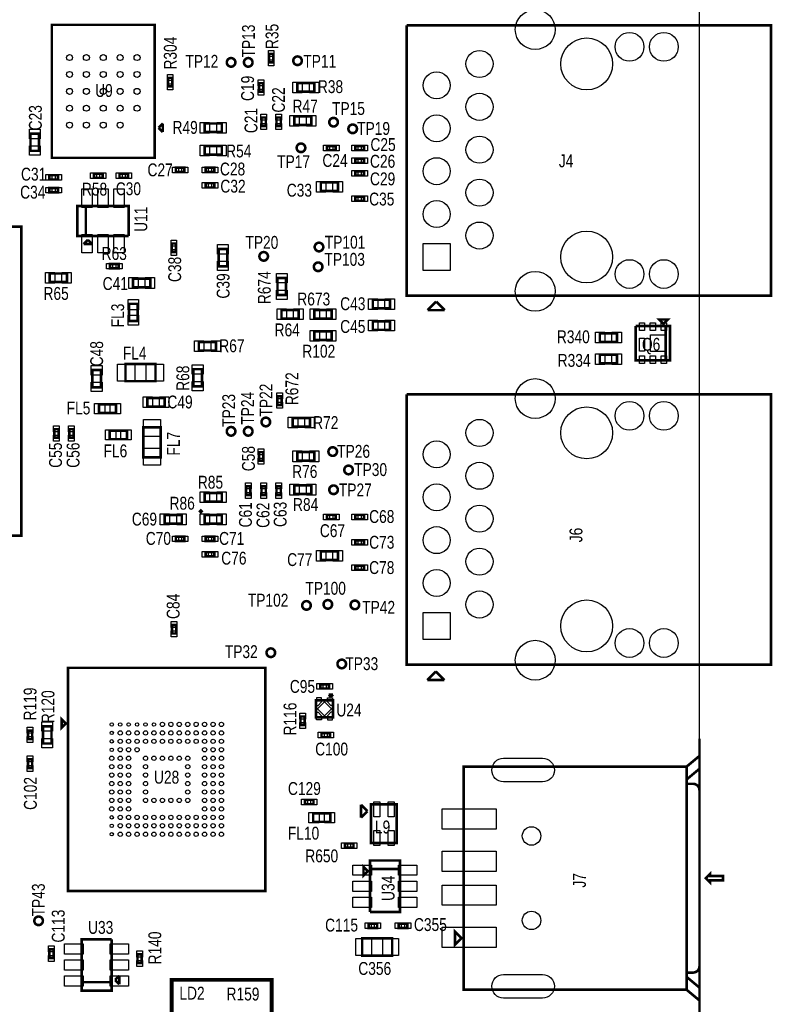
# Model space of a CAD drawing. Extents: x -454 to 3366, y -1416 to 6282.
# Tile 9 of 10: x 1610 to 3366, y 2319 to 4614. Entities that reach past the tile are written whole.
import ezdxf
from ezdxf.enums import TextEntityAlignment as Align

# ---------------------------------------------------------------- set-up
doc = ezdxf.new("R2010")
doc.units = 0
for name, color, linetype in [('BG_OUTLINE', 95, 'CONTINUOUS'), ('PG_ASSEMBLY_TOP', 120, 'CONTINUOUS'), ('PIN_TOP', 140, 'CONTINUOUS'), ('RD_ASSEMBLY_TOP', 120, 'CONTINUOUS')]:
    doc.layers.add(name, color=color, linetype=linetype)

msp = doc.modelspace()

# ---------------------------------------------------------------- linework, layer by layer
at = {"layer": 'BG_OUTLINE'}
msp.add_lwpolyline([(-149.99, -150), (3196.46, -150), (3196.46, 5759.32), (-149.99, 5759.32)], close=True, dxfattribs=at)
at = {"layer": 'BG_OUTLINE', "const_width": 6}
msp.add_lwpolyline([(3196, 2288.01), (3196, 2938.01)], dxfattribs=at)
at = {"layer": 'PG_ASSEMBLY_TOP'}
for points, const_width in [([(1925.4, 4602.05), (1685.4, 4602.05), (1685.4, 4292.05), (1925.4, 4292.05), (1925.4, 4602.05)], 6), ([(2562.96, 3970.95), (2607.96, 3970.95), (2512.96, 3970.95), (2512.96, 4600.95)], 6), ([(2512.96, 4600.95), (3362.96, 4600.95), (3362.96, 3970.95), (2562.96, 3970.95)], 6), ([(2202.03, 4514.4), (2202.03, 4534.4), (2192.03, 4534.4), (2192.03, 4514.4), (2202.03, 4514.4)], 6), ([(1966.39, 4458.64), (1966.39, 4478.64), (1956.39, 4478.64), (1956.39, 4458.64), (1966.39, 4458.64)], 6), ([(2178.53, 4446.06), (2178.53, 4466.06), (2168.53, 4466.06), (2168.53, 4446.06), (2178.53, 4446.06)], 6), ([(2257.79, 4446.31), (2297.79, 4446.31), (2297.79, 4466.31), (2257.79, 4466.31), (2257.79, 4446.31)], 6), ([(2174.55, 4386.17), (2174.55, 4366.17), (2184.55, 4366.17), (2184.55, 4386.17), (2174.55, 4386.17)], 6), ([(2209.55, 4386.17), (2209.55, 4366.17), (2219.55, 4366.17), (2219.55, 4386.17), (2209.55, 4386.17)], 6), ([(2250.9, 4368.55), (2290.9, 4368.55), (2290.9, 4388.55), (2250.9, 4388.55), (2250.9, 4368.55)], 6), ([(1944.4, 4372.05), (1934.4, 4362.05)], 6), ([(1934.4, 4362.05), (1944.4, 4352.05)], 6), ([(1944.4, 4352.05), (1944.4, 4372.05)], 6), ([(2081.84, 4372.17), (2041.84, 4372.17), (2041.84, 4352.17), (2081.84, 4352.17), (2081.84, 4372.17)], 6), ([(1655.55, 4308.4), (1655.55, 4348.4), (1635.55, 4348.4), (1635.55, 4308.4), (1655.55, 4308.4)], 6), ([(2081.84, 4319.45), (2041.84, 4319.45), (2041.84, 4299.45), (2081.84, 4299.45), (2081.84, 4319.45)], 6), ([(2347.28, 4319.85), (2327.28, 4319.85), (2327.28, 4309.85), (2347.28, 4309.85), (2347.28, 4319.85)], 6), ([(2393.32, 4309.85), (2413.32, 4309.85), (2413.32, 4319.85), (2393.32, 4319.85), (2393.32, 4309.85)], 6), ([(2393.55, 4280.4), (2413.55, 4280.4), (2413.55, 4290.4), (2393.55, 4290.4), (2393.55, 4280.4)], 6), ([(1994.68, 4268.95), (1974.68, 4268.95), (1974.68, 4258.95), (1994.68, 4258.95), (1994.68, 4268.95)], 6), ([(2044.42, 4258.95), (2064.42, 4258.95), (2064.42, 4268.95), (2044.42, 4268.95), (2044.42, 4258.95)], 6), ([(1679.65, 4241.62), (1699.65, 4241.62), (1699.65, 4251.62), (1679.65, 4251.62), (1679.65, 4241.62)], 6), ([(1803.72, 4255.4), (1783.72, 4255.4), (1783.72, 4245.4), (1803.72, 4245.4), (1803.72, 4255.4)], 6), ([(1863.16, 4255.4), (1843.16, 4255.4), (1843.16, 4245.4), (1863.16, 4245.4), (1863.16, 4255.4)], 6), ([(2393.32, 4250.79), (2413.32, 4250.79), (2413.32, 4260.79), (2393.32, 4260.79), (2393.32, 4250.79)], 6), ([(1679.65, 4211.62), (1699.65, 4211.62), (1699.65, 4221.62), (1679.65, 4221.62), (1679.65, 4211.62)], 6), ([(2044.42, 4222.95), (2064.42, 4222.95), (2064.42, 4232.95), (2044.42, 4232.95), (2044.42, 4222.95)], 6), ([(2312.82, 4214.7), (2352.82, 4214.7), (2352.82, 4234.7), (2312.82, 4234.7), (2312.82, 4214.7)], 6), ([(2393.32, 4191.74), (2413.32, 4191.74), (2413.32, 4201.74), (2393.32, 4201.74), (2393.32, 4191.74)], 6), ([(1764.74, 4179.95), (1764.74, 4109.95), (1744.74, 4109.95), (1744.74, 4179.95), (1864.74, 4179.95), (1864.74, 4109.95)], 6), ([(1864.74, 4109.95), (1764.74, 4109.95), (1764.74, 4179.95)], 6), ([(1614.45, 3411.56), (1614.45, 4131.56), (894.45, 4131.56), (894.45, 3411.56), (1614.45, 3411.56)], 6), ([(1769.74, 4100.95), (1759.74, 4090.95)], 6), ([(1759.74, 4090.95), (1779.74, 4090.95)], 6), ([(1779.74, 4090.95), (1769.74, 4100.95)], 6), ([(1964.97, 4092.46), (1964.97, 4072.46), (1974.97, 4072.46), (1974.97, 4092.46), (1964.97, 4092.46)], 6), ([(2074.55, 4079.4), (2074.55, 4039.4), (2094.55, 4039.4), (2094.55, 4079.4), (2074.55, 4079.4)], 6), ([(1841.12, 4044.5), (1821.12, 4044.5), (1821.12, 4034.5), (1841.12, 4034.5), (1841.12, 4044.5)], 6), ([(1680.55, 4002.4), (1720.55, 4002.4), (1720.55, 4022.4), (1680.55, 4022.4), (1680.55, 4002.4)], 6), ([(1874.95, 3990.3), (1914.95, 3990.3), (1914.95, 4010.3), (1874.95, 4010.3), (1874.95, 3990.3)], 6), ([(2231.87, 3972.19), (2231.87, 4012.19), (2211.87, 4012.19), (2211.87, 3972.19), (2231.87, 3972.19)], 6), ([(1885.66, 3911.83), (1885.66, 3951.83), (1865.66, 3951.83), (1865.66, 3911.83), (1885.66, 3911.83)], 6), ([(2474.17, 3961.15), (2434.17, 3961.15), (2434.17, 3941.15), (2474.17, 3941.15), (2474.17, 3961.15)], 6), ([(2581.96, 3956.95), (2561.96, 3936.95)], 6), ([(2601.96, 3936.95), (2581.96, 3956.95)], 6), ([(2221.16, 3917.43), (2261.16, 3917.43), (2261.16, 3937.43), (2221.16, 3937.43), (2221.16, 3917.43)], 6), ([(2337.92, 3937.43), (2297.92, 3937.43), (2297.92, 3917.43), (2337.92, 3917.43), (2337.92, 3937.43)], 6), ([(2561.96, 3936.95), (2601.96, 3936.95)], 6), ([(2474.17, 3911.15), (2434.17, 3911.15), (2434.17, 3891.15), (2474.17, 3891.15), (2474.17, 3911.15)], 6), ([(3117.37, 3820.14), (3117.37, 3900.14), (3047.37, 3900.14)], 6), ([(3047.37, 3900.14), (3047.37, 3820.14), (3127.37, 3820.14), (3127.37, 3900.14), (3117.37, 3900.14), (3117.37, 3820.14)], 6), ([(3112.37, 3905.14), (3122.37, 3915.14), (3102.37, 3915.14), (3112.37, 3905.14)], 6), ([(2337.92, 3887.43), (2297.92, 3887.43), (2297.92, 3867.43), (2337.92, 3867.43), (2337.92, 3887.43)], 6), ([(2963.67, 3863.08), (3003.67, 3863.08), (3003.67, 3883.08), (2963.67, 3883.08), (2963.67, 3863.08)], 6), ([(2028.4, 3842.9), (2068.4, 3842.9), (2068.4, 3862.9), (2028.4, 3862.9), (2028.4, 3842.9)], 6), ([(3003.67, 3833.08), (2963.67, 3833.08), (2963.67, 3813.08), (3003.67, 3813.08), (3003.67, 3833.08)], 6), ([(1927.22, 3811.48), (1857.22, 3811.48), (1857.22, 3771.48), (1927.22, 3771.48), (1927.22, 3811.48)], 6), ([(1800.05, 3757.4), (1800.05, 3797.4), (1780.05, 3797.4), (1780.05, 3757.4), (1800.05, 3757.4)], 6), ([(2035.55, 3759.4), (2035.55, 3799.4), (2015.55, 3799.4), (2015.55, 3759.4), (2035.55, 3759.4)], 6), ([(2562.96, 3110.95), (2607.96, 3110.95), (2512.96, 3110.95), (2512.96, 3740.95)], 6), ([(2512.96, 3740.95), (3362.96, 3740.95), (3362.96, 3110.95), (2562.96, 3110.95)], 6), ([(1835.16, 3717.55), (1795.16, 3717.55), (1795.16, 3697.55), (1835.16, 3697.55), (1835.16, 3717.55)], 6), ([(1908.38, 3712.32), (1948.38, 3712.32), (1948.38, 3732.32), (1908.38, 3732.32), (1908.38, 3712.32)], 6), ([(2211.6, 3736.23), (2211.6, 3716.23), (2221.6, 3716.23), (2221.6, 3736.23), (2211.6, 3736.23)], 6), ([(2287.34, 3685.4), (2247.34, 3685.4), (2247.34, 3665.4), (2287.34, 3665.4), (2287.34, 3685.4)], 6), ([(1701.1, 3639.6), (1701.1, 3659.6), (1691.1, 3659.6), (1691.1, 3639.6), (1701.1, 3639.6)], 6), ([(1736.1, 3639.6), (1736.1, 3659.6), (1726.1, 3659.6), (1726.1, 3639.6), (1736.1, 3639.6)], 6), ([(1860.55, 3656.4), (1820.55, 3656.4), (1820.55, 3636.4), (1860.55, 3636.4), (1860.55, 3656.4)], 6), ([(1939.09, 3593.94), (1939.09, 3663.94), (1899.09, 3663.94), (1899.09, 3593.94), (1939.09, 3593.94)], 6), ([(2178.53, 3586.06), (2178.53, 3606.06), (2168.53, 3606.06), (2168.53, 3586.06), (2178.53, 3586.06)], 6), ([(2257.79, 3586.31), (2297.79, 3586.31), (2297.79, 3606.31), (2257.79, 3606.31), (2257.79, 3586.31)], 6), ([(2081.84, 3510.92), (2041.84, 3510.92), (2041.84, 3490.92), (2081.84, 3490.92), (2081.84, 3510.92)], 6), ([(2138.55, 3526.17), (2138.55, 3506.17), (2148.55, 3506.17), (2148.55, 3526.17), (2138.55, 3526.17)], 6), ([(2174.55, 3526.17), (2174.55, 3506.17), (2184.55, 3506.17), (2184.55, 3526.17), (2174.55, 3526.17)], 6), ([(2209.55, 3526.17), (2209.55, 3506.17), (2219.55, 3506.17), (2219.55, 3526.17), (2209.55, 3526.17)], 6), ([(2250.9, 3508.55), (2290.9, 3508.55), (2290.9, 3528.55), (2250.9, 3528.55), (2250.9, 3508.55)], 6), ([(2036, 3465), (2030, 3471)], 9), ([(1988.55, 3459.4), (1948.55, 3459.4), (1948.55, 3439.4), (1988.55, 3439.4), (1988.55, 3459.4)], 6), ([(2081.84, 3459.45), (2041.84, 3459.45), (2041.84, 3439.45), (2081.84, 3439.45), (2081.84, 3459.45)], 6), ([(2347.28, 3459.85), (2327.28, 3459.85), (2327.28, 3449.85), (2347.28, 3449.85), (2347.28, 3459.85)], 6), ([(2393.32, 3449.85), (2413.32, 3449.85), (2413.32, 3459.85), (2393.32, 3459.85), (2393.32, 3449.85)], 6), ([(1994.68, 3408.95), (1974.68, 3408.95), (1974.68, 3398.95), (1994.68, 3398.95), (1994.68, 3408.95)], 6), ([(2044.42, 3398.95), (2064.42, 3398.95), (2064.42, 3408.95), (2044.42, 3408.95), (2044.42, 3398.95)], 6), ([(2393.32, 3390.79), (2413.32, 3390.79), (2413.32, 3400.79), (2393.32, 3400.79), (2393.32, 3390.79)], 6), ([(2044.42, 3362.95), (2064.42, 3362.95), (2064.42, 3372.95), (2044.42, 3372.95), (2044.42, 3362.95)], 6), ([(2312.82, 3354.7), (2352.82, 3354.7), (2352.82, 3374.7), (2312.82, 3374.7), (2312.82, 3354.7)], 6), ([(2393.32, 3331.74), (2413.32, 3331.74), (2413.32, 3341.74), (2393.32, 3341.74), (2393.32, 3331.74)], 6), ([(1965.55, 3203.4), (1965.55, 3183.4), (1975.55, 3183.4), (1975.55, 3203.4), (1965.55, 3203.4)], 6), ([(1723.15, 2583.4), (2183.15, 2583.4), (2183.15, 3103.4), (1723.15, 3103.4), (1723.15, 2583.4)], 6), ([(2580.96, 3094.95), (2560.96, 3074.95)], 6), ([(2560.96, 3074.95), (2600.96, 3074.95)], 6), ([(2600.96, 3074.95), (2580.96, 3094.95)], 6), ([(2331.89, 3065.12), (2311.89, 3065.12), (2311.89, 3055.12), (2331.89, 3055.12), (2331.89, 3065.12)], 6), ([(2301.49, 3027.78), (2301.49, 2987.78), (2341.49, 2987.78), (2341.49, 3027.78), (2301.49, 3027.78)], 6), ([(2341.49, 3040.78), (2331.49, 3040.78)], 6), ([(2331.49, 3040.78), (2336.49, 3035.78)], 6), ([(2336.49, 3035.78), (2341.49, 3040.78)], 6), ([(1718.15, 2973.4), (1708.15, 2983.4), (1708.15, 2963.4), (1718.15, 2973.4)], 6), ([(2275.4, 2969.83), (2275.4, 2989.83), (2265.4, 2989.83), (2265.4, 2969.83), (2275.4, 2969.83)], 6), ([(1664.65, 2967.07), (1664.65, 2927.07), (1684.65, 2927.07), (1684.65, 2967.07), (1664.65, 2967.07)], 6), ([(1639.65, 2937.07), (1639.65, 2957.07), (1629.65, 2957.07), (1629.65, 2937.07), (1639.65, 2937.07)], 6), ([(2334.33, 2951.68), (2314.33, 2951.68), (2314.33, 2941.68), (2334.33, 2941.68), (2334.33, 2951.68)], 6), ([(1629.65, 2890.06), (1629.65, 2870.06), (1639.65, 2870.06), (1639.65, 2890.06), (1629.65, 2890.06)], 6), ([(3166, 2873.01), (3166, 2843.01), (3196, 2868.01), (3196, 2898.01), (3166, 2873.01), (2646, 2873.01), (2646, 2353.01), (3166, 2353.01), (3196, 2328.01), (3196, 2358.01), (3166, 2383.01)], 6), ([(3166, 2353.01), (3166, 2833.01)], 6), ([(2275.84, 2785.6), (2295.84, 2785.6), (2295.84, 2795.6), (2275.84, 2795.6), (2275.84, 2785.6)], 6), ([(2421.48, 2769.23), (2406.48, 2784.23)], 6), ([(2406.48, 2784.23), (2406.48, 2754.23)], 6), ([(2429.98, 2785.23), (2429.98, 2695.23), (2489.98, 2695.23), (2489.98, 2785.23), (2429.98, 2785.23)], 6), ([(2334.97, 2764.3), (2294.97, 2764.3), (2294.97, 2744.3), (2334.97, 2744.3), (2334.97, 2764.3)], 6), ([(2406.48, 2754.23), (2421.48, 2769.23)], 6), ([(2388.99, 2693.99), (2368.99, 2693.99), (2368.99, 2683.99), (2388.99, 2683.99), (2388.99, 2693.99)], 6), ([(2422.48, 2629.31), (2412.48, 2639.31), (2412.48, 2619.31), (2422.48, 2629.31)], 6), ([(2497.48, 2634.31), (2427.48, 2634.31), (2427.48, 2654.31), (2497.48, 2654.31), (2497.48, 2534.31), (2427.48, 2534.31)], 6), ([(2427.48, 2534.31), (2427.48, 2634.31), (2497.48, 2634.31)], 6), ([(3211, 2613.01), (3221, 2603.01), (3221, 2608.01), (3251, 2608.01), (3251, 2618.01), (3221, 2618.01), (3221, 2623.01), (3211, 2613.01)], 6), ([(2424.3, 2497.15), (2444.3, 2497.15), (2444.3, 2507.15), (2424.3, 2507.15), (2424.3, 2497.15)], 6), ([(2514.61, 2507.15), (2494.61, 2507.15), (2494.61, 2497.15), (2514.61, 2497.15), (2514.61, 2507.15)], 6), ([(2641, 2473.01), (2626, 2458.01), (2626, 2488.01), (2641, 2473.01)], 6), ([(1754.93, 2370.74), (1824.93, 2370.74), (1824.93, 2350.74), (1754.93, 2350.74), (1754.93, 2470.74), (1824.93, 2470.74)], 6), ([(1824.93, 2470.74), (1824.93, 2370.74), (1754.93, 2370.74)], 6), ([(2409.26, 2432.64), (2479.26, 2432.64), (2479.26, 2472.64), (2409.26, 2472.64), (2409.26, 2432.64)], 6), ([(1689.48, 2427.12), (1689.48, 2447.12), (1679.48, 2447.12), (1679.48, 2427.12), (1689.48, 2427.12)], 6), ([(1885.21, 2435.31), (1885.21, 2415.31), (1895.21, 2415.31), (1895.21, 2435.31), (1885.21, 2435.31)], 6), ([(1842.93, 2385.74), (1832.93, 2375.74)], 6), ([(1842.93, 2365.74), (1842.93, 2385.74)], 6), ([(1832.93, 2375.74), (1842.93, 2365.74)], 6), ([(1977, 2376), (2198, 2376), (2198, 2011), (1965, 2011), (1965, 2376), (1977, 2376)], 9)]:
    msp.add_lwpolyline(points, dxfattribs=dict(at, const_width=const_width))
at = {"layer": 'PG_ASSEMBLY_TOP', "const_width": 6}
for points in [[(2113.53, 4514.58, 1), (2093.53, 4514.58, 1), (2113.53, 4514.58)], [(2153.53, 4514.58, 1), (2133.53, 4514.58, 1), (2153.53, 4514.58)], [(2268.55, 4518.4, 1), (2248.55, 4518.4, 1), (2268.55, 4518.4)], [(2352.55, 4375.17, 1), (2332.55, 4375.17, 1), (2352.55, 4375.17)], [(2397.14, 4359.7, 1), (2377.14, 4359.7, 1), (2397.14, 4359.7)], [(2276.55, 4315.4, 1), (2256.55, 4315.4, 1), (2276.55, 4315.4)], [(2318.58, 4084.16, 1), (2298.58, 4084.16, 1), (2318.58, 4084.16)], [(2189.55, 4062.4, 1), (2169.55, 4062.4, 1), (2189.55, 4062.4)], [(2316.58, 4038.16, 1), (2296.58, 4038.16, 1), (2316.58, 4038.16)], [(2194.55, 3676.4, 1), (2174.55, 3676.4, 1), (2194.55, 3676.4)], [(2113.53, 3654.58, 1), (2093.53, 3654.58, 1), (2113.53, 3654.58)], [(2153.53, 3654.58, 1), (2133.53, 3654.58, 1), (2153.53, 3654.58)], [(2350.55, 3607.4, 1), (2330.55, 3607.4, 1), (2350.55, 3607.4)], [(2387.52, 3564.57, 1), (2367.52, 3564.57, 1), (2387.52, 3564.57)], [(2352.55, 3518.4, 1), (2332.55, 3518.4, 1), (2352.55, 3518.4)], [(2289.35, 3248.86, 1), (2269.35, 3248.86, 1), (2289.35, 3248.86)], [(2339.19, 3251.26, 1), (2319.19, 3251.26, 1), (2339.19, 3251.26)], [(2402.3, 3250, 1), (2382.3, 3250, 1), (2402.3, 3250)], [(2206.2, 3138.59, 1), (2186.2, 3138.59, 1), (2206.2, 3138.59)], [(2371.63, 3112.4, 1), (2351.63, 3112.4, 1), (2371.63, 3112.4)], [(3166, 2833.01), (3166, 2393.01), (3181, 2393.01, 0.414214), (3196, 2408.01), (3196, 2818.01, 0.414214), (3181, 2833.01), (3166, 2833.01), (3166, 2873.01)], [(1664.55, 2513.68, 1), (1644.55, 2513.68, 1), (1664.55, 2513.68)]]:
    msp.add_lwpolyline(points, format="xyb", dxfattribs=at)
at = {"layer": 'PIN_TOP'}
for points in [[(2203.53, 4528.42), (2190.53, 4528.42), (2190.53, 4542.42), (2203.53, 4542.42)], [(2203.53, 4506.38), (2190.53, 4506.38), (2190.53, 4520.38), (2203.53, 4520.38)], [(1967.89, 4472.66), (1954.89, 4472.66), (1954.89, 4486.66), (1967.89, 4486.66)], [(1967.89, 4450.62), (1954.89, 4450.62), (1954.89, 4464.62), (1967.89, 4464.62)], [(2180.03, 4460.08), (2167.03, 4460.08), (2167.03, 4474.08), (2180.03, 4474.08)], [(2247.5, 4443.81), (2247.5, 4468.81), (2269.5, 4468.81), (2269.5, 4443.81)], [(2286.08, 4443.81), (2286.08, 4468.81), (2308.08, 4468.81), (2308.08, 4443.81)], [(2180.03, 4438.04), (2167.03, 4438.04), (2167.03, 4452.04), (2180.03, 4452.04)], [(2173.05, 4394.19), (2186.05, 4394.19), (2186.05, 4380.19), (2173.05, 4380.19)], [(2208.05, 4394.19), (2221.05, 4394.19), (2221.05, 4380.19), (2208.05, 4380.19)], [(2240.61, 4366.05), (2240.61, 4391.05), (2262.61, 4391.05), (2262.61, 4366.05)], [(2279.19, 4366.05), (2279.19, 4391.05), (2301.19, 4391.05), (2301.19, 4366.05)], [(2053.55, 4374.67), (2053.55, 4349.67), (2031.55, 4349.67), (2031.55, 4374.67)], [(2092.13, 4374.67), (2092.13, 4349.67), (2070.13, 4349.67), (2070.13, 4374.67)], [(2173.05, 4372.15), (2186.05, 4372.15), (2186.05, 4358.15), (2173.05, 4358.15)], [(2208.05, 4372.15), (2221.05, 4372.15), (2221.05, 4358.15), (2208.05, 4358.15)], [(1658.05, 4336.69), (1633.05, 4336.69), (1633.05, 4358.69), (1658.05, 4358.69)], [(1658.05, 4298.11), (1633.05, 4298.11), (1633.05, 4320.11), (1658.05, 4320.11)], [(2053.55, 4321.95), (2053.55, 4296.95), (2031.55, 4296.95), (2031.55, 4321.95)], [(2092.13, 4321.95), (2092.13, 4296.95), (2070.13, 4296.95), (2070.13, 4321.95)], [(2333.26, 4321.35), (2333.26, 4308.35), (2319.26, 4308.35), (2319.26, 4321.35)], [(2355.3, 4321.35), (2355.3, 4308.35), (2341.3, 4308.35), (2341.3, 4321.35)], [(2385.3, 4308.35), (2385.3, 4321.35), (2399.3, 4321.35), (2399.3, 4308.35)], [(2407.34, 4308.35), (2407.34, 4321.35), (2421.34, 4321.35), (2421.34, 4308.35)], [(2385.53, 4278.9), (2385.53, 4291.9), (2399.53, 4291.9), (2399.53, 4278.9)], [(2407.57, 4278.9), (2407.57, 4291.9), (2421.57, 4291.9), (2421.57, 4278.9)], [(1980.66, 4270.45), (1980.66, 4257.45), (1966.66, 4257.45), (1966.66, 4270.45)], [(2002.7, 4270.45), (2002.7, 4257.45), (1988.7, 4257.45), (1988.7, 4270.45)], [(2036.4, 4257.45), (2036.4, 4270.45), (2050.4, 4270.45), (2050.4, 4257.45)], [(2058.44, 4257.45), (2058.44, 4270.45), (2072.44, 4270.45), (2072.44, 4257.45)], [(1671.63, 4240.12), (1671.63, 4253.12), (1685.63, 4253.12), (1685.63, 4240.12)], [(1693.67, 4240.12), (1693.67, 4253.12), (1707.67, 4253.12), (1707.67, 4240.12)], [(1789.7, 4256.9), (1789.7, 4243.9), (1775.7, 4243.9), (1775.7, 4256.9)], [(1811.74, 4256.9), (1811.74, 4243.9), (1797.74, 4243.9), (1797.74, 4256.9)], [(1849.14, 4256.9), (1849.14, 4243.9), (1835.14, 4243.9), (1835.14, 4256.9)], [(1871.18, 4256.9), (1871.18, 4243.9), (1857.18, 4243.9), (1857.18, 4256.9)], [(2385.3, 4249.29), (2385.3, 4262.29), (2399.3, 4262.29), (2399.3, 4249.29)], [(2407.34, 4249.29), (2407.34, 4262.29), (2421.34, 4262.29), (2421.34, 4249.29)], [(1671.63, 4210.12), (1671.63, 4223.12), (1685.63, 4223.12), (1685.63, 4210.12)], [(1693.67, 4210.12), (1693.67, 4223.12), (1707.67, 4223.12), (1707.67, 4210.12)], [(2036.4, 4221.45), (2036.4, 4234.45), (2050.4, 4234.45), (2050.4, 4221.45)], [(2058.44, 4221.45), (2058.44, 4234.45), (2072.44, 4234.45), (2072.44, 4221.45)], [(2302.53, 4212.2), (2302.53, 4237.2), (2324.53, 4237.2), (2324.53, 4212.2)], [(2341.11, 4212.2), (2341.11, 4237.2), (2363.11, 4237.2), (2363.11, 4212.2)], [(1779.34, 4176.6), (1755.34, 4176.6), (1755.34, 4219.6), (1779.34, 4219.6)], [(1816.74, 4176.6), (1792.74, 4176.6), (1792.74, 4219.6), (1816.74, 4219.6)], [(1854.14, 4176.6), (1830.14, 4176.6), (1830.14, 4219.6), (1854.14, 4219.6)], [(2385.3, 4190.24), (2385.3, 4203.24), (2399.3, 4203.24), (2399.3, 4190.24)], [(2407.34, 4190.24), (2407.34, 4203.24), (2421.34, 4203.24), (2421.34, 4190.24)], [(1779.34, 4070.3), (1755.34, 4070.3), (1755.34, 4113.3), (1779.34, 4113.3)], [(1816.74, 4070.3), (1792.74, 4070.3), (1792.74, 4113.3), (1816.74, 4113.3)], [(1854.14, 4070.3), (1830.14, 4070.3), (1830.14, 4113.3), (1854.14, 4113.3)], [(1963.47, 4100.48), (1976.47, 4100.48), (1976.47, 4086.48), (1963.47, 4086.48)], [(2072.05, 4089.69), (2097.05, 4089.69), (2097.05, 4067.69), (2072.05, 4067.69)], [(2614.46, 4029.45), (2551.46, 4029.45), (2551.46, 4092.45), (2614.46, 4092.45)], [(1963.47, 4078.44), (1976.47, 4078.44), (1976.47, 4064.44), (1963.47, 4064.44)], [(1827.1, 4046), (1827.1, 4033), (1813.1, 4033), (1813.1, 4046)], [(1849.14, 4046), (1849.14, 4033), (1835.14, 4033), (1835.14, 4046)], [(2072.05, 4051.11), (2097.05, 4051.11), (2097.05, 4029.11), (2072.05, 4029.11)], [(1670.26, 3999.9), (1670.26, 4024.9), (1692.26, 4024.9), (1692.26, 3999.9)], [(1708.84, 3999.9), (1708.84, 4024.9), (1730.84, 4024.9), (1730.84, 3999.9)], [(2234.37, 4000.48), (2209.37, 4000.48), (2209.37, 4022.48), (2234.37, 4022.48)], [(1864.66, 3987.8), (1864.66, 4012.8), (1886.66, 4012.8), (1886.66, 3987.8)], [(1903.24, 3987.8), (1903.24, 4012.8), (1925.24, 4012.8), (1925.24, 3987.8)], [(2234.37, 3961.9), (2209.37, 3961.9), (2209.37, 3983.9), (2234.37, 3983.9)], [(1887.66, 3937.94), (1863.66, 3937.94), (1863.66, 3961.94), (1887.66, 3961.94)], [(2445.88, 3963.65), (2445.88, 3938.65), (2423.88, 3938.65), (2423.88, 3963.65)], [(2484.46, 3963.65), (2484.46, 3938.65), (2462.46, 3938.65), (2462.46, 3963.65)], [(1887.66, 3901.72), (1863.66, 3901.72), (1863.66, 3925.72), (1887.66, 3925.72)], [(2210.87, 3914.93), (2210.87, 3939.93), (2232.87, 3939.93), (2232.87, 3914.93)], [(2249.45, 3914.93), (2249.45, 3939.93), (2271.45, 3939.93), (2271.45, 3914.93)], [(2309.63, 3939.93), (2309.63, 3914.93), (2287.63, 3914.93), (2287.63, 3939.93)], [(2348.21, 3939.93), (2348.21, 3914.93), (2326.21, 3914.93), (2326.21, 3939.93)], [(2445.88, 3913.65), (2445.88, 3888.65), (2423.88, 3888.65), (2423.88, 3913.65)], [(2484.46, 3913.65), (2484.46, 3888.65), (2462.46, 3888.65), (2462.46, 3913.65)], [(3055.78, 3907.53), (3067.78, 3907.53), (3067.78, 3889.53), (3055.78, 3889.53)], [(3081.37, 3907.53), (3093.37, 3907.53), (3093.37, 3889.53), (3081.37, 3889.53)], [(3106.96, 3907.53), (3118.96, 3907.53), (3118.96, 3889.53), (3106.96, 3889.53)], [(2309.63, 3889.93), (2309.63, 3864.93), (2287.63, 3864.93), (2287.63, 3889.93)], [(2348.21, 3889.93), (2348.21, 3864.93), (2326.21, 3864.93), (2326.21, 3889.93)], [(2953.38, 3860.58), (2953.38, 3885.58), (2975.38, 3885.58), (2975.38, 3860.58)], [(2991.96, 3860.58), (2991.96, 3885.58), (3013.96, 3885.58), (3013.96, 3860.58)], [(3081.67, 3879.64), (3118.67, 3879.64), (3118.67, 3840.64), (3081.67, 3840.64)], [(2018.11, 3840.4), (2018.11, 3865.4), (2040.11, 3865.4), (2040.11, 3840.4)], [(2056.69, 3840.4), (2056.69, 3865.4), (2078.69, 3865.4), (2078.69, 3840.4)], [(3055.78, 3871.4), (3067.78, 3871.4), (3067.78, 3841.4), (3055.78, 3841.4)], [(2975.38, 3835.58), (2975.38, 3810.58), (2953.38, 3810.58), (2953.38, 3835.58)], [(3013.96, 3835.58), (3013.96, 3810.58), (2991.96, 3810.58), (2991.96, 3835.58)], [(1878.76, 3811.48), (1878.76, 3771.48), (1838.76, 3771.48), (1838.76, 3811.48)], [(1945.68, 3811.48), (1945.68, 3771.48), (1905.68, 3771.48), (1905.68, 3811.48)], [(2038.05, 3787.69), (2013.05, 3787.69), (2013.05, 3809.69), (2038.05, 3809.69)], [(3055.78, 3830.75), (3067.78, 3830.75), (3067.78, 3812.75), (3055.78, 3812.75)], [(3081.37, 3830.75), (3093.37, 3830.75), (3093.37, 3812.75), (3081.37, 3812.75)], [(3106.96, 3830.75), (3118.96, 3830.75), (3118.96, 3812.75), (3106.96, 3812.75)], [(1802.55, 3785.69), (1777.55, 3785.69), (1777.55, 3807.69), (1802.55, 3807.69)], [(1802.55, 3747.11), (1777.55, 3747.11), (1777.55, 3769.11), (1802.55, 3769.11)], [(2038.05, 3749.11), (2013.05, 3749.11), (2013.05, 3771.11), (2038.05, 3771.11)], [(2210.1, 3744.25), (2223.1, 3744.25), (2223.1, 3730.25), (2210.1, 3730.25)], [(1809.05, 3719.55), (1809.05, 3695.55), (1785.05, 3695.55), (1785.05, 3719.55)], [(1845.27, 3719.55), (1845.27, 3695.55), (1821.27, 3695.55), (1821.27, 3719.55)], [(1898.09, 3709.82), (1898.09, 3734.82), (1920.09, 3734.82), (1920.09, 3709.82)], [(1936.67, 3709.82), (1936.67, 3734.82), (1958.67, 3734.82), (1958.67, 3709.82)], [(2210.1, 3722.21), (2223.1, 3722.21), (2223.1, 3708.21), (2210.1, 3708.21)], [(1939.09, 3642.4), (1899.09, 3642.4), (1899.09, 3682.4), (1939.09, 3682.4)], [(2259.05, 3687.9), (2259.05, 3662.9), (2237.05, 3662.9), (2237.05, 3687.9)], [(2297.63, 3687.9), (2297.63, 3662.9), (2275.63, 3662.9), (2275.63, 3687.9)], [(1702.6, 3653.62), (1689.6, 3653.62), (1689.6, 3667.62), (1702.6, 3667.62)], [(1737.6, 3653.62), (1724.6, 3653.62), (1724.6, 3667.62), (1737.6, 3667.62)], [(1834.44, 3658.4), (1834.44, 3634.4), (1810.44, 3634.4), (1810.44, 3658.4)], [(1870.66, 3658.4), (1870.66, 3634.4), (1846.66, 3634.4), (1846.66, 3658.4)], [(1702.6, 3631.58), (1689.6, 3631.58), (1689.6, 3645.58), (1702.6, 3645.58)], [(1737.6, 3631.58), (1724.6, 3631.58), (1724.6, 3645.58), (1737.6, 3645.58)], [(1939.09, 3575.48), (1899.09, 3575.48), (1899.09, 3615.48), (1939.09, 3615.48)], [(2180.03, 3600.08), (2167.03, 3600.08), (2167.03, 3614.08), (2180.03, 3614.08)], [(2247.5, 3583.81), (2247.5, 3608.81), (2269.5, 3608.81), (2269.5, 3583.81)], [(2286.08, 3583.81), (2286.08, 3608.81), (2308.08, 3608.81), (2308.08, 3583.81)], [(2180.03, 3578.04), (2167.03, 3578.04), (2167.03, 3592.04), (2180.03, 3592.04)], [(2053.55, 3513.42), (2053.55, 3488.42), (2031.55, 3488.42), (2031.55, 3513.42)], [(2092.13, 3513.42), (2092.13, 3488.42), (2070.13, 3488.42), (2070.13, 3513.42)], [(2137.05, 3534.19), (2150.05, 3534.19), (2150.05, 3520.19), (2137.05, 3520.19)], [(2137.05, 3512.15), (2150.05, 3512.15), (2150.05, 3498.15), (2137.05, 3498.15)], [(2173.05, 3534.19), (2186.05, 3534.19), (2186.05, 3520.19), (2173.05, 3520.19)], [(2173.05, 3512.15), (2186.05, 3512.15), (2186.05, 3498.15), (2173.05, 3498.15)], [(2208.05, 3534.19), (2221.05, 3534.19), (2221.05, 3520.19), (2208.05, 3520.19)], [(2208.05, 3512.15), (2221.05, 3512.15), (2221.05, 3498.15), (2208.05, 3498.15)], [(2240.61, 3506.05), (2240.61, 3531.05), (2262.61, 3531.05), (2262.61, 3506.05)], [(2279.19, 3506.05), (2279.19, 3531.05), (2301.19, 3531.05), (2301.19, 3506.05)], [(1960.26, 3461.9), (1960.26, 3436.9), (1938.26, 3436.9), (1938.26, 3461.9)], [(1998.84, 3461.9), (1998.84, 3436.9), (1976.84, 3436.9), (1976.84, 3461.9)], [(2053.55, 3461.95), (2053.55, 3436.95), (2031.55, 3436.95), (2031.55, 3461.95)], [(2092.13, 3461.95), (2092.13, 3436.95), (2070.13, 3436.95), (2070.13, 3461.95)], [(2333.26, 3461.35), (2333.26, 3448.35), (2319.26, 3448.35), (2319.26, 3461.35)], [(2355.3, 3461.35), (2355.3, 3448.35), (2341.3, 3448.35), (2341.3, 3461.35)], [(2385.3, 3448.35), (2385.3, 3461.35), (2399.3, 3461.35), (2399.3, 3448.35)], [(2407.34, 3448.35), (2407.34, 3461.35), (2421.34, 3461.35), (2421.34, 3448.35)], [(1980.66, 3410.45), (1980.66, 3397.45), (1966.66, 3397.45), (1966.66, 3410.45)], [(2002.7, 3410.45), (2002.7, 3397.45), (1988.7, 3397.45), (1988.7, 3410.45)], [(2036.4, 3397.45), (2036.4, 3410.45), (2050.4, 3410.45), (2050.4, 3397.45)], [(2058.44, 3397.45), (2058.44, 3410.45), (2072.44, 3410.45), (2072.44, 3397.45)], [(2385.3, 3389.29), (2385.3, 3402.29), (2399.3, 3402.29), (2399.3, 3389.29)], [(2407.34, 3389.29), (2407.34, 3402.29), (2421.34, 3402.29), (2421.34, 3389.29)], [(2036.4, 3361.45), (2036.4, 3374.45), (2050.4, 3374.45), (2050.4, 3361.45)], [(2058.44, 3361.45), (2058.44, 3374.45), (2072.44, 3374.45), (2072.44, 3361.45)], [(2302.53, 3352.2), (2302.53, 3377.2), (2324.53, 3377.2), (2324.53, 3352.2)], [(2341.11, 3352.2), (2341.11, 3377.2), (2363.11, 3377.2), (2363.11, 3352.2)], [(2385.3, 3330.24), (2385.3, 3343.24), (2399.3, 3343.24), (2399.3, 3330.24)], [(2407.34, 3330.24), (2407.34, 3343.24), (2421.34, 3343.24), (2421.34, 3330.24)], [(2614.46, 3169.45), (2551.46, 3169.45), (2551.46, 3232.45), (2614.46, 3232.45)], [(1964.05, 3211.42), (1977.05, 3211.42), (1977.05, 3197.42), (1964.05, 3197.42)], [(1964.05, 3189.38), (1977.05, 3189.38), (1977.05, 3175.38), (1964.05, 3175.38)], [(2317.87, 3066.62), (2317.87, 3053.62), (2303.87, 3053.62), (2303.87, 3066.62)], [(2339.91, 3066.62), (2339.91, 3053.62), (2325.91, 3053.62), (2325.91, 3066.62)], [(2302.59, 3033.77), (2302.59, 3015.65), (2306.55, 3015.65), (2314.79, 3023.89), (2314.79, 3033.77)], [(2340.39, 3033.77), (2340.39, 3015.65), (2336.43, 3015.65), (2328.19, 3023.89), (2328.19, 3033.77)], [(2305.23, 3007.78), (2321.49, 3024.04), (2337.75, 3007.78), (2321.49, 2991.52)], [(2276.9, 2983.85), (2263.9, 2983.85), (2263.9, 2997.85), (2276.9, 2997.85)], [(2302.59, 2981.79), (2302.59, 2999.91), (2306.55, 2999.91), (2314.79, 2991.67), (2314.79, 2981.79)], [(2340.39, 2981.79), (2340.39, 2999.91), (2336.43, 2999.91), (2328.19, 2991.67), (2328.19, 2981.79)], [(1641.15, 2951.09), (1628.15, 2951.09), (1628.15, 2965.09), (1641.15, 2965.09)], [(1662.15, 2977.36), (1687.15, 2977.36), (1687.15, 2955.36), (1662.15, 2955.36)], [(2276.9, 2961.81), (2263.9, 2961.81), (2263.9, 2975.81), (2276.9, 2975.81)], [(1641.15, 2929.05), (1628.15, 2929.05), (1628.15, 2943.05), (1641.15, 2943.05)], [(1662.15, 2938.78), (1687.15, 2938.78), (1687.15, 2916.78), (1662.15, 2916.78)], [(2320.31, 2953.18), (2320.31, 2940.18), (2306.31, 2940.18), (2306.31, 2953.18)], [(2342.35, 2953.18), (2342.35, 2940.18), (2328.35, 2940.18), (2328.35, 2953.18)], [(1628.15, 2898.08), (1641.15, 2898.08), (1641.15, 2884.08), (1628.15, 2884.08)], [(1628.15, 2876.04), (1641.15, 2876.04), (1641.15, 2862.04), (1628.15, 2862.04)], [(2267.82, 2784.1), (2267.82, 2797.1), (2281.82, 2797.1), (2281.82, 2784.1)], [(2289.86, 2784.1), (2289.86, 2797.1), (2303.86, 2797.1), (2303.86, 2784.1)], [(2436.25, 2791.19), (2450.25, 2791.19), (2450.25, 2756.19), (2436.25, 2756.19)], [(2469.71, 2791.19), (2483.71, 2791.19), (2483.71, 2756.19), (2469.71, 2756.19)], [(2308.86, 2766.3), (2308.86, 2742.3), (2284.86, 2742.3), (2284.86, 2766.3)], [(2345.08, 2766.3), (2345.08, 2742.3), (2321.08, 2742.3), (2321.08, 2766.3)], [(2721.6, 2727.31), (2595.6, 2727.31), (2595.6, 2774.31), (2721.6, 2774.31)], [(2436.25, 2724.27), (2450.25, 2724.27), (2450.25, 2689.27), (2436.25, 2689.27)], [(2469.71, 2724.27), (2483.71, 2724.27), (2483.71, 2689.27), (2469.71, 2689.27)], [(2374.97, 2695.49), (2374.97, 2682.49), (2360.97, 2682.49), (2360.97, 2695.49)], [(2397.01, 2695.49), (2397.01, 2682.49), (2383.01, 2682.49), (2383.01, 2695.49)], [(2721.6, 2628.88), (2595.6, 2628.88), (2595.6, 2675.88), (2721.6, 2675.88)], [(2387.83, 2619.71), (2387.83, 2643.71), (2430.83, 2643.71), (2430.83, 2619.71)], [(2494.13, 2619.71), (2494.13, 2643.71), (2537.13, 2643.71), (2537.13, 2619.71)], [(2387.83, 2582.31), (2387.83, 2606.31), (2430.83, 2606.31), (2430.83, 2582.31)], [(2494.13, 2582.31), (2494.13, 2606.31), (2537.13, 2606.31), (2537.13, 2582.31)], [(2721.6, 2550.14), (2595.6, 2550.14), (2595.6, 2597.14), (2721.6, 2597.14)], [(2387.83, 2544.91), (2387.83, 2568.91), (2430.83, 2568.91), (2430.83, 2544.91)], [(2494.13, 2544.91), (2494.13, 2568.91), (2537.13, 2568.91), (2537.13, 2544.91)], [(2416.28, 2495.65), (2416.28, 2508.65), (2430.28, 2508.65), (2430.28, 2495.65)], [(2438.32, 2495.65), (2438.32, 2508.65), (2452.32, 2508.65), (2452.32, 2495.65)], [(2500.59, 2508.65), (2500.59, 2495.65), (2486.59, 2495.65), (2486.59, 2508.65)], [(2522.63, 2508.65), (2522.63, 2495.65), (2508.63, 2495.65), (2508.63, 2508.65)], [(2721.6, 2451.71), (2595.6, 2451.71), (2595.6, 2498.71), (2721.6, 2498.71)], [(1758.28, 2460.14), (1758.28, 2436.14), (1715.28, 2436.14), (1715.28, 2460.14)], [(1864.58, 2460.14), (1864.58, 2436.14), (1821.58, 2436.14), (1821.58, 2460.14)], [(2394.26, 2432.64), (2394.26, 2472.64), (2431.26, 2472.64), (2431.26, 2432.64)], [(2457.26, 2432.64), (2457.26, 2472.64), (2494.26, 2472.64), (2494.26, 2432.64)], [(1690.98, 2441.14), (1677.98, 2441.14), (1677.98, 2455.14), (1690.98, 2455.14)], [(1690.98, 2419.1), (1677.98, 2419.1), (1677.98, 2433.1), (1690.98, 2433.1)], [(1883.71, 2443.33), (1896.71, 2443.33), (1896.71, 2429.33), (1883.71, 2429.33)], [(1758.28, 2422.74), (1758.28, 2398.74), (1715.28, 2398.74), (1715.28, 2422.74)], [(1864.58, 2422.74), (1864.58, 2398.74), (1821.58, 2398.74), (1821.58, 2422.74)], [(1883.71, 2421.29), (1896.71, 2421.29), (1896.71, 2407.29), (1883.71, 2407.29)], [(1758.28, 2385.34), (1758.28, 2361.34), (1715.28, 2361.34), (1715.28, 2385.34)], [(1864.58, 2385.34), (1864.58, 2361.34), (1821.58, 2361.34), (1821.58, 2385.34)]]:
    msp.add_lwpolyline(points, close=True, dxfattribs=at)
for points in [[(2739.08, 2892.48), (2830.08, 2892.48, -1), (2830.08, 2837.48), (2739.08, 2837.48, -1)], [(2739.08, 2388.54), (2830.08, 2388.54, -1), (2830.08, 2333.54), (2739.08, 2333.54, -1)]]:
    msp.add_lwpolyline(points, format="xyb", close=True, dxfattribs=at)
for centre, radius in [((2812.96, 4590.95), 46.5), ((2932.96, 4510.95), 60.5), ((3032.96, 4550.71), 33.5), ((3112.96, 4550.71), 33.5), ((1726.66, 4525.79), 7), ((1766.03, 4525.79), 7), ((1805.4, 4525.79), 7), ((1844.77, 4525.79), 7), ((1884.14, 4525.79), 7), ((2103.53, 4514.58), 9), ((2143.53, 4514.58), 9), ((2258.55, 4518.4), 9), ((2682.96, 4510.95), 31.5), ((1726.66, 4486.42), 7), ((1766.03, 4486.42), 7), ((1805.4, 4486.42), 7), ((1844.77, 4486.42), 7), ((1884.14, 4486.42), 7), ((2582.96, 4460.95), 31.5), ((1726.66, 4447.05), 7), ((1766.03, 4447.05), 7), ((1805.4, 4447.05), 7), ((1844.77, 4447.05), 7), ((1884.14, 4447.05), 7), ((2682.96, 4410.95), 31.5), ((1726.66, 4407.68), 7), ((1766.03, 4407.68), 7), ((1805.4, 4407.68), 7), ((1844.77, 4407.68), 7), ((1884.14, 4407.68), 7), ((2342.55, 4375.17), 9), ((2582.96, 4360.95), 31.5), ((1726.66, 4368.31), 7), ((1766.03, 4368.31), 7), ((1805.4, 4368.31), 7), ((1844.77, 4368.31), 7), ((2387.14, 4359.7), 9), ((2682.96, 4310.95), 31.5), ((2266.55, 4315.4), 9), ((2582.96, 4260.95), 31.5), ((2682.96, 4210.95), 31.5), ((2582.96, 4160.95), 31.5), ((2682.96, 4110.95), 31.5), ((2932.96, 4060.95), 60.5), ((2308.58, 4084.16), 9), ((2179.55, 4062.4), 9), ((2306.58, 4038.16), 9), ((3032.96, 4021.19), 33.5), ((3112.96, 4021.19), 33.5), ((2812.96, 3980.95), 46.5), ((2812.96, 3730.95), 46.5), ((3032.96, 3690.71), 33.5), ((3112.96, 3690.71), 33.5), ((2932.96, 3650.95), 60.5), ((2184.55, 3676.4), 9), ((2682.96, 3650.95), 31.5), ((2103.53, 3654.58), 9), ((2143.53, 3654.58), 9), ((2582.96, 3600.95), 31.5), ((2340.55, 3607.4), 9), ((2682.96, 3550.95), 31.5), ((2377.52, 3564.57), 9), ((2342.55, 3518.4), 9), ((2582.96, 3500.95), 31.5), ((2682.96, 3450.95), 31.5), ((2582.96, 3400.95), 31.5), ((2682.96, 3350.95), 31.5), ((2582.96, 3300.95), 31.5), ((2682.96, 3250.95), 31.5), ((2329.19, 3251.26), 9), ((2392.3, 3250), 9), ((2932.96, 3200.95), 60.5), ((2279.35, 3248.86), 9), ((3032.96, 3161.19), 33.5), ((3112.96, 3161.19), 33.5), ((2812.96, 3120.95), 46.5), ((2196.2, 3138.59), 9), ((2361.63, 3112.4), 9), ((1825.2, 2971.35), 4), ((1844.88, 2971.35), 4), ((1864.57, 2971.35), 4), ((1884.25, 2971.35), 4), ((1903.94, 2971.35), 4), ((1923.62, 2971.35), 4), ((1943.31, 2971.35), 5), ((1962.99, 2971.35), 5), ((1982.68, 2971.35), 5), ((2002.36, 2971.35), 5), ((2022.05, 2971.35), 5), ((2041.73, 2971.35), 5), ((2061.42, 2971.35), 5), ((2081.1, 2971.35), 5), ((1825.2, 2951.67), 4), ((1844.88, 2951.67), 5), ((1864.57, 2951.67), 5), ((1884.25, 2951.67), 5), ((1903.94, 2951.67), 5), ((1923.62, 2951.67), 5), ((1943.31, 2951.67), 5), ((1962.99, 2951.67), 5), ((1982.68, 2951.67), 5), ((2002.36, 2951.67), 5), ((2022.05, 2951.67), 5), ((2041.73, 2951.67), 5), ((2061.42, 2951.67), 5), ((2081.1, 2951.67), 5), ((1825.2, 2931.98), 4), ((1825.2, 2912.3), 4), ((1844.88, 2931.98), 5), ((1844.88, 2912.3), 5), ((1864.57, 2931.98), 5), ((1864.57, 2912.3), 5), ((1884.25, 2931.98), 5), ((1884.25, 2912.3), 5), ((1903.94, 2931.98), 5), ((1923.62, 2931.98), 5), ((1943.31, 2931.98), 5), ((1962.99, 2931.98), 5), ((1982.68, 2931.98), 5), ((2002.36, 2931.98), 5), ((2022.05, 2931.98), 5), ((2041.73, 2931.98), 5), ((2041.73, 2912.3), 5), ((2061.42, 2931.98), 5), ((2061.42, 2912.3), 5), ((2081.1, 2931.98), 5), ((2081.1, 2912.3), 5), ((1825.2, 2892.61), 5), ((1844.88, 2892.61), 5), ((1864.57, 2892.61), 5), ((1903.94, 2892.61), 5), ((1923.62, 2892.61), 5), ((1943.31, 2892.61), 5), ((1962.99, 2892.61), 5), ((1982.68, 2892.61), 5), ((2002.36, 2892.61), 5), ((2041.73, 2892.61), 5), ((2061.42, 2892.61), 5), ((2081.1, 2892.61), 5), ((1825.2, 2872.93), 5), ((1844.88, 2872.93), 5), ((1864.57, 2872.93), 5), ((1903.94, 2872.93), 5), ((2002.36, 2872.93), 5), ((2041.73, 2872.93), 5), ((2061.42, 2872.93), 5), ((2081.1, 2872.93), 5), ((1825.2, 2853.24), 5), ((1844.88, 2853.24), 5), ((1864.57, 2853.24), 5), ((1903.94, 2853.24), 5), ((2002.36, 2853.24), 5), ((2041.73, 2853.24), 5), ((2061.42, 2853.24), 5), ((2081.1, 2853.24), 5), ((1825.2, 2833.56), 5), ((1844.88, 2833.56), 5), ((1864.57, 2833.56), 5), ((1903.94, 2833.56), 5), ((2002.36, 2833.56), 5), ((2041.73, 2833.56), 5), ((2061.42, 2833.56), 5), ((2081.1, 2833.56), 5), ((1825.2, 2813.87), 5), ((1844.88, 2813.87), 5), ((1864.57, 2813.87), 5), ((1903.94, 2813.87), 5), ((2002.36, 2813.87), 5), ((2041.73, 2813.87), 5), ((2061.42, 2813.87), 5), ((2081.1, 2813.87), 5), ((1825.2, 2794.19), 5), ((1825.2, 2774.5), 5), ((1844.88, 2794.19), 5), ((1844.88, 2774.5), 5), ((1864.57, 2794.19), 5), ((1864.57, 2774.5), 5), ((1903.94, 2794.19), 5), ((1923.62, 2794.19), 5), ((1943.31, 2794.19), 5), ((1962.99, 2794.19), 5), ((1982.68, 2794.19), 5), ((2002.36, 2794.19), 5), ((2041.73, 2794.19), 5), ((2041.73, 2774.5), 5), ((2061.42, 2794.19), 5), ((2061.42, 2774.5), 5), ((2081.1, 2794.19), 5), ((2081.1, 2774.5), 5), ((1825.2, 2754.82), 4), ((1844.88, 2754.82), 5), ((1864.57, 2754.82), 5), ((1884.25, 2754.82), 5), ((1903.94, 2754.82), 5), ((1923.62, 2754.82), 5), ((1943.31, 2754.82), 5), ((1962.99, 2754.82), 5), ((1982.68, 2754.82), 5), ((2002.36, 2754.82), 5), ((2022.05, 2754.82), 5), ((2041.73, 2754.82), 5), ((2061.42, 2754.82), 5), ((2081.1, 2754.82), 5), ((1825.2, 2735.13), 4), ((1844.88, 2735.13), 5), ((1864.57, 2735.13), 5), ((1884.25, 2735.13), 5), ((1903.94, 2735.13), 5), ((1923.62, 2735.13), 5), ((1943.31, 2735.13), 5), ((1962.99, 2735.13), 5), ((1982.68, 2735.13), 5), ((2002.36, 2735.13), 5), ((2022.05, 2735.13), 5), ((2041.73, 2735.13), 5), ((2061.42, 2735.13), 5), ((2081.1, 2735.13), 5), ((2804.27, 2711.43), 21.5), ((1825.2, 2715.45), 4), ((1844.88, 2715.45), 5), ((1864.57, 2715.45), 5), ((1884.25, 2715.45), 5), ((1903.94, 2715.45), 5), ((1923.62, 2715.45), 5), ((1943.31, 2715.45), 5), ((1962.99, 2715.45), 5), ((1982.68, 2715.45), 5), ((2002.36, 2715.45), 5), ((2022.05, 2715.45), 5), ((2041.73, 2715.45), 5), ((2061.42, 2715.45), 5), ((2081.1, 2715.45), 5), ((2804.27, 2514.59), 21.5), ((1654.55, 2513.68), 9)]:
    msp.add_circle(centre, radius, dxfattribs=at)

# ---------------------------------------------------------------- texts
at = {"layer": 'RD_ASSEMBLY_TOP', "width": 0.8}
for s, p in [('TP13', (2159, 4526)), ('C23', (1662, 4356)), ('C39', (2100, 3964)), ('R674', (2196, 3951)), ('FL3', (1854, 3897)), ('C48', (1805, 3806)), ('R68', (2006, 3749)), ('TP22', (2200, 3689)), ('TP24', (2157, 3670)), ('TP23', (2113, 3665)), ('FL7', (1984, 3598)), ('J6', (2922.96, 3395.95)), ('R120', (1691.35, 2974.2)), ('C102', (1650.35, 2772.2)), ('J7', (2931, 2591.01)), ('TP43', (1669, 2524))]:
    msp.add_text(s, height=30, rotation=90, dxfattribs=at).set_placement(p)
for s, p in [('R35', (2214, 4575)), ('R304', (1976.71, 4536.16)), ('C19', (2157, 4454)), ('C22', (2229, 4427)), ('C21', (2165, 4379)), ('U11', (1908, 4149)), ('C38', (1987, 4032)), ('R672', (2260.4, 3753.77)), ('C56', (1750, 3599)), ('C55', (1709, 3599)), ('C58', (2159, 3591)), ('C61', (2152, 3460)), ('C62', (2193, 3459)), ('C63', (2233, 3461)), ('C84', (1983.45, 3246.6)), ('R119', (1649.65, 3019.07)), ('R116', (2256, 2984)), ('U34', (2484.69, 2589.48)), ('C113', (1715.38, 2501.34)), ('R140', (1940.66, 2450.38))]:
    msp.add_text(s, height=30, rotation=90, dxfattribs=at).set_placement(p, align=Align.CENTER)
for s, p in [('TP12', (1997, 4502)), ('TP11', (2272, 4502)), ('R38', (2306, 4443)), ('R47', (2246.9, 4397.55)), ('TP15', (2339, 4392)), ('R49', (1967, 4348)), ('TP19', (2397.59, 4345.53)), ('R54', (2092, 4293)), ('TP17', (2211, 4268)), ('J4', (2868, 4270)), ('C33', (2233.36, 4201.6)), ('TP20', (2137, 4080)), ('TP101', (2322.16, 4080.42)), ('TP103', (2321.16, 4040.42)), ('C41', (1804, 3984)), ('R65', (1666, 3961)), ('R673', (2258, 3948)), ('C43', (2358, 3937)), ('R64', (2205, 3876)), ('C45', (2358, 3884)), ('R340', (2863.45, 3859.98)), ('R67', (2076, 3839)), ('R102', (2269.76, 3826.35)), ('Q6', (3061.86, 3842.37)), ('FL4', (1851, 3822)), ('R334', (2865.33, 3804.92)), ('FL5', (1720, 3694)), ('C49', (1955, 3708)), ('R72', (2295, 3660)), ('FL6', (1806, 3594)), ('TP26', (2351, 3593)), ('TP30', (2390.65, 3550.4)), ('R76', (2246, 3546)), ('R85', (2026, 3521)), ('TP27', (2355, 3503)), ('R86', (1960, 3472)), ('R84', (2248, 3469)), ('C69', (1872, 3435)), ('C77', (2234.36, 3340.6)), ('TP100', (2276.81, 3273.74)), ('TP102', (2142.65, 3246.14)), ('TP42', (2409.37, 3229.3)), ('TP32', (2089, 3126)), ('TP33', (2370, 3098)), ('U24', (2349, 2990)), ('FL10', (2236, 2702.93)), ('L9', (2439, 2717.37)), ('C356', (2400.26, 2387.64)), ('LD2', (1983, 2330)), ('R159', (2093, 2328))]:
    msp.add_text(s, height=30, dxfattribs=at).set_placement(p)
for s, p in [('U9', (1807, 4434)), ('C25', (2458, 4308)), ('C24', (2346, 4271)), ('C26', (2457, 4269)), ('C31', (1643, 4239)), ('C27', (1938, 4249)), ('C28', (2107, 4251)), ('C29', (2457, 4228)), ('C34', (1641, 4197)), ('R58', (1785, 4204)), ('C30', (1864, 4205)), ('C32', (2108, 4211)), ('C35', (2455, 4181)), ('R63', (1831, 4054)), ('C68', (2455, 3441)), ('C70', (1934, 3390)), ('C71', (2105, 3390)), ('C67', (2340, 3408)), ('C73', (2455, 3381)), ('C76', (2110, 3344)), ('C78', (2455, 3322)), ('C95', (2270, 3045)), ('C100', (2338, 2899)), ('U28', (1953.15, 2833.4)), ('C129', (2274.51, 2807)), ('R650', (2315.01, 2650.01)), ('U33', (1799.38, 2483.34)), ('C115', (2361.28, 2488.7)), ('C355', (2568.39, 2489.85))]:
    msp.add_text(s, height=30, dxfattribs=at).set_placement(p, align=Align.CENTER)

doc.saveas('drawing.dxf')
